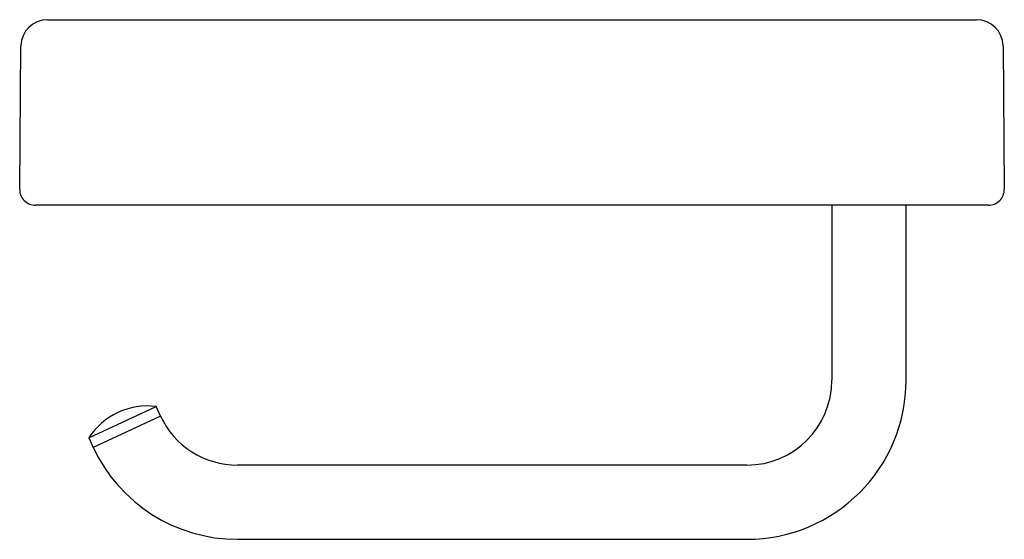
# Model space of a CAD drawing. Header units: millimetres. Extents: x 4031.25 to 4031.435, y 1904.982 to 1905.08.
import ezdxf

# ---------------------------------------------------------------- set-up
doc = ezdxf.new("R2010")
doc.units = ezdxf.units.MM
doc.layers.add('SANINDUSA', color=3, linetype='Continuous')

msp = doc.modelspace()

# ---------------------------------------------------------------- linework, layer by layer
at = {"layer": 'SANINDUSA'}
for p, q in [((4031.25482, 1905.07978), (4031.27982, 1905.07978)), ((4031.27982, 1905.07978), (4031.40491, 1905.07978)), ((4031.40491, 1905.07978), (4031.42991, 1905.07978)), ((4031.24958, 1905.04781), (4031.24982, 1905.07482)), ((4031.43491, 1905.07482), (4031.43514, 1905.04781)), ((4031.27958, 1905.04478), (4031.25258, 1905.04478)), ((4031.40514, 1905.04478), (4031.27958, 1905.04478)), ((4031.40263, 1905.04478), (4031.38156, 1905.04478)), ((4031.40263, 1905.04478), (4031.40263, 1905.01178)), ((4031.43214, 1905.04478), (4031.40514, 1905.04478)), ((4031.41663, 1905.01178), (4031.41663, 1905.04478)), ((4031.2626, 1905.00091), (4031.27528, 1905.00683)), ((4031.27613, 1905.00502), (4031.27528, 1905.00683)), ((4031.27613, 1905.00502), (4031.26344, 1904.9991)), ((4031.2626, 1905.00091), (4031.26344, 1904.9991)), ((4031.38663, 1904.99578), (4031.29063, 1904.99578)), ((4031.29063, 1904.98178), (4031.38663, 1904.98178))]:
    msp.add_line(p, q, dxfattribs=at)
for centre, radius, start, end in [((4031.25482, 1905.07478), 0.005, 90, 179.5), ((4031.42991, 1905.07478), 0.005, 0.5, 90), ((4031.25258, 1905.04778), 0.003, 179.5, 270), ((4031.43214, 1905.04778), 0.003, 270, 0.5), ((4031.38663, 1905.01178), 0.016, 270, 0), ((4031.38663, 1905.01178), 0.03, 270, 0), ((4031.27369, 1904.99368), 0.01325, 83.1092, 146.8908), ((4031.29063, 1905.01178), 0.016, 205, 270), ((4031.29063, 1905.01178), 0.03, 205, 270)]:
    msp.add_arc(centre, radius, start, end, dxfattribs=at)

doc.saveas('drawing.dxf')
